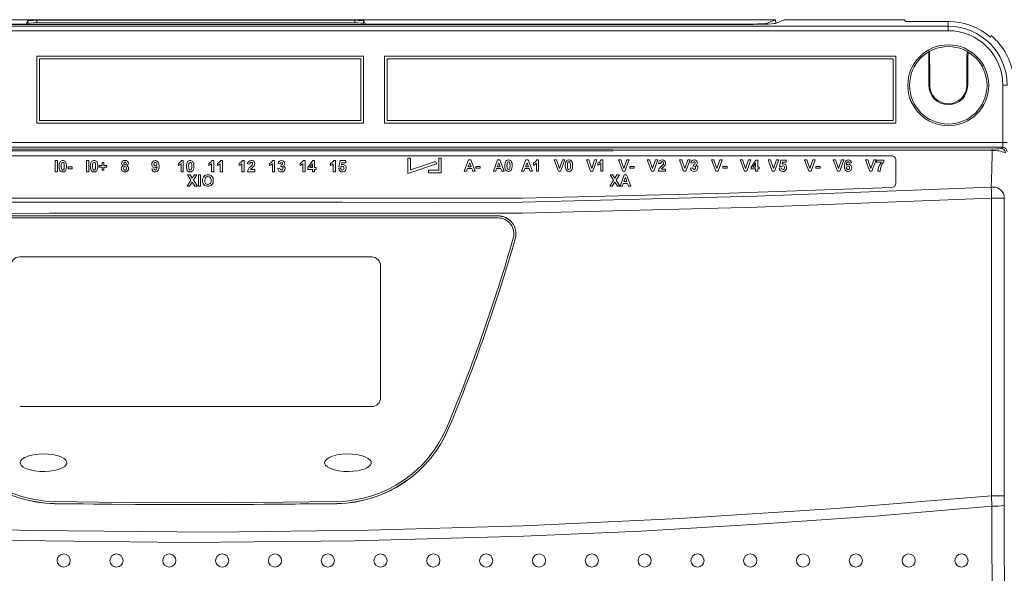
# Model space of a CAD drawing. Header units: millimetres. Extents: x 81 to 359, y 52 to 259.
# Tile 3 of 6: x 154 to 266, y 112 to 175. Entities that reach past the tile are written whole.
import ezdxf

# ---------------------------------------------------------------- set-up
doc = ezdxf.new("R2010")
doc.units = ezdxf.units.MM

msp = doc.modelspace()

# ---------------------------------------------------------------- linework, layer by layer
at = {"color": 7, "linetype": 'Continuous', "lineweight": 15}
for p, q in [((108.514, 174.686), (240.281, 174.686)), ((155.33, 174.581), (155.126, 174.172)), ((155.33, 174.281), (155.33, 174.581)), ((192.465, 174.615), (156.33, 174.615)), ((156.33, 174.315), (156.33, 174.615)), ((192.465, 174.315), (192.465, 174.615)), ((193.669, 174.172), (193.465, 174.581)), ((193.465, 174.281), (193.465, 174.581)), ((239.234, 174.268), (240.281, 174.686)), ((241.285, 174.686), (240.23, 174.265)), ((240.281, 174.686), (240.288, 174.288)), ((254.92, 174.686), (241.285, 174.686)), ((255.02, 174.486), (254.92, 174.686)), ((88.898, 173.934), (259.898, 173.934)), ((259.898, 173.434), (88.898, 173.434)), ((112.55, 174.172), (155.126, 174.172)), ((236.245, 174.137), (112.55, 174.137)), ((155.126, 174.137), (155.126, 174.172)), ((155.259, 174.137), (155.33, 174.281)), ((156.33, 174.315), (192.465, 174.315)), ((193.465, 174.281), (193.537, 174.137)), ((193.669, 174.172), (236.245, 174.172)), ((193.669, 174.137), (193.669, 174.172)), ((259.898, 174.486), (255.02, 174.486)), ((259.898, 173.934), (259.898, 174.486)), ((259.898, 173.434), (259.898, 173.934)), ((193.448, 170.531), (156.348, 170.531)), ((156.348, 170.531), (156.348, 162.931)), ((156.648, 170.231), (156.648, 163.231)), ((193.148, 170.231), (156.648, 170.231)), ((193.148, 163.231), (193.148, 170.231)), ((193.448, 162.931), (193.448, 170.531)), ((253.948, 170.531), (195.848, 170.531)), ((195.848, 170.531), (195.848, 162.931)), ((253.648, 170.231), (196.148, 170.231)), ((196.148, 170.231), (196.148, 163.231)), ((253.648, 163.231), (253.648, 170.231)), ((253.948, 162.931), (253.948, 170.531)), ((257.693, 171.04), (257.693, 167.231)), ((257.778, 171.088), (257.798, 168.231)), ((261.998, 168.231), (262.015, 170.724)), ((262.015, 170.724), (262.061, 170.977)), ((262.102, 167.231), (262.102, 170.523)), ((257.798, 168.231), (257.798, 167.231)), ((261.998, 167.231), (261.998, 168.231)), ((257.693, 167.231), (257.798, 167.231)), ((262.102, 167.231), (261.998, 167.231)), ((266.101, 167.231), (266.601, 167.231)), ((266.101, 160.714), (266.101, 167.231)), ((156.348, 162.931), (193.448, 162.931)), ((156.648, 163.231), (193.148, 163.231)), ((195.848, 162.931), (253.948, 162.931)), ((196.148, 163.231), (253.648, 163.231)), ((82.694, 160.714), (266.101, 160.714)), ((266.067, 160.214), (82.728, 160.214)), ((265.894, 160.04), (266.067, 160.214)), ((266.101, 160.714), (266.601, 160.714)), ((95.348, 159.231), (253.448, 159.231)), ((198.798, 158.958), (198.498, 158.958)), ((198.498, 157.209), (198.498, 158.958)), ((198.798, 157.626), (198.798, 158.958)), ((202.298, 158.958), (201.998, 158.958)), ((201.998, 157.581), (201.998, 158.958)), ((202.298, 157.281), (202.298, 158.958)), ((158.678, 158.687), (158.431, 158.687)), ((158.431, 158.687), (158.431, 157.403)), ((158.678, 157.403), (158.678, 158.687)), ((160.374, 157.963), (159.896, 157.963)), ((159.896, 157.963), (159.896, 157.749)), ((159.896, 157.749), (160.374, 157.749)), ((160.374, 157.749), (160.374, 157.963)), ((162.234, 158.687), (161.987, 158.687)), ((161.987, 158.687), (161.987, 157.403)), ((162.234, 157.403), (162.234, 158.687)), ((163.749, 158.127), (163.42, 158.127)), ((163.42, 158.127), (163.42, 157.913)), ((163.42, 157.913), (163.749, 157.913)), ((163.963, 158.457), (163.749, 158.457)), ((163.749, 158.457), (163.749, 158.127)), ((163.749, 157.913), (163.749, 157.584)), ((163.963, 158.127), (163.963, 158.457)), ((164.292, 158.127), (163.963, 158.127)), ((163.963, 157.584), (163.963, 157.913)), ((163.963, 157.913), (164.292, 157.913)), ((164.292, 157.913), (164.292, 158.127)), ((169.676, 157.749), (169.429, 157.721)), ((172.425, 158.358), (172.425, 158.111)), ((172.738, 158.317), (172.738, 157.403)), ((172.985, 158.687), (172.787, 158.687)), ((172.985, 157.403), (172.985, 158.687)), ((175.883, 158.358), (175.883, 158.111)), ((176.195, 158.317), (176.195, 157.403)), ((176.442, 158.687), (176.244, 158.687)), ((176.442, 157.403), (176.442, 158.687)), ((176.87, 158.358), (176.87, 158.111)), ((177.183, 158.317), (177.183, 157.403)), ((177.43, 158.687), (177.232, 158.687)), ((177.43, 157.403), (177.43, 158.687)), ((179.34, 158.358), (179.34, 158.111)), ((179.653, 158.317), (179.653, 157.403)), ((179.9, 158.687), (179.702, 158.687)), ((179.9, 157.403), (179.9, 158.687)), ((180.295, 158.3), (180.542, 158.275)), ((182.797, 158.358), (182.797, 158.111)), ((183.11, 158.317), (183.11, 157.403)), ((183.357, 158.687), (183.159, 158.687)), ((183.357, 157.403), (183.357, 158.687)), ((183.966, 157.798), (183.719, 157.768)), ((183.752, 158.345), (183.999, 158.308)), ((184.088, 158.177), (184.065, 157.977)), ((186.255, 158.358), (186.255, 158.111)), ((186.567, 158.317), (186.567, 157.403)), ((186.814, 158.687), (186.616, 158.687)), ((186.814, 157.403), (186.814, 158.687)), ((187.687, 158.671), (187.144, 157.88)), ((187.144, 157.88), (187.144, 157.666)), ((187.36, 157.88), (187.654, 158.308)), ((187.654, 157.88), (187.36, 157.88)), ((187.654, 158.308), (187.654, 157.88)), ((187.901, 158.671), (187.687, 158.671)), ((187.901, 157.88), (187.901, 158.671)), ((188.066, 157.88), (187.901, 157.88)), ((188.066, 157.666), (188.066, 157.88)), ((189.712, 158.358), (189.712, 158.111)), ((190.025, 158.317), (190.025, 157.403)), ((190.272, 158.687), (190.074, 158.687)), ((190.272, 157.403), (190.272, 158.687)), ((190.848, 157.798), (190.634, 157.77)), ((190.815, 158.671), (190.667, 157.96)), ((190.667, 157.96), (190.882, 157.93)), ((191.441, 158.671), (190.815, 158.671)), ((190.963, 158.194), (191.013, 158.424)), ((191.013, 158.424), (191.441, 158.424)), ((191.441, 158.424), (191.441, 158.671)), ((201.741, 158.291), (198.498, 157.209)), ((201.646, 158.576), (198.798, 157.626)), ((201.741, 158.291), (201.646, 158.576)), ((205.388, 158.748), (204.902, 157.464)), ((205.166, 157.464), (205.274, 157.76)), ((205.274, 157.76), (205.767, 157.76)), ((205.351, 157.974), (205.52, 158.435)), ((205.688, 157.974), (205.351, 157.974)), ((205.649, 158.748), (205.388, 158.748)), ((205.52, 158.435), (205.688, 157.974)), ((206.137, 157.464), (205.649, 158.748)), ((205.767, 157.76), (205.875, 157.464)), ((206.713, 158.023), (206.236, 158.023)), ((206.236, 158.023), (206.236, 157.809)), ((206.236, 157.809), (206.713, 157.809)), ((206.713, 157.809), (206.713, 158.023)), ((208.697, 158.748), (208.212, 157.464)), ((208.475, 157.464), (208.583, 157.76)), ((208.583, 157.76), (209.076, 157.76)), ((208.661, 157.974), (208.829, 158.435)), ((208.998, 157.974), (208.661, 157.974)), ((208.959, 158.748), (208.697, 158.748)), ((208.829, 158.435), (208.998, 157.974)), ((209.446, 157.464), (208.959, 158.748)), ((209.076, 157.76), (209.184, 157.464)), ((211.907, 158.748), (211.422, 157.464)), ((211.685, 157.464), (211.794, 157.76)), ((211.794, 157.76), (212.287, 157.76)), ((211.871, 157.974), (212.039, 158.435)), ((212.208, 157.974), (211.871, 157.974)), ((212.169, 158.748), (211.907, 158.748)), ((212.039, 158.435), (212.208, 157.974)), ((212.657, 157.464), (212.169, 158.748)), ((212.287, 157.76), (212.395, 157.464)), ((212.788, 158.419), (212.788, 158.172)), ((213.101, 158.378), (213.101, 157.464)), ((213.348, 158.748), (213.15, 158.748)), ((213.348, 157.464), (213.348, 158.748)), ((215.387, 158.748), (215.126, 158.748)), ((215.126, 158.748), (215.601, 157.464)), ((215.727, 157.793), (215.387, 158.748)), ((216.066, 158.748), (215.727, 157.793)), ((215.855, 157.464), (216.328, 158.748)), ((216.328, 158.748), (216.066, 158.748)), ((219.042, 158.748), (218.781, 158.748)), ((218.781, 158.748), (219.256, 157.464)), ((219.382, 157.793), (219.042, 158.748)), ((219.721, 158.748), (219.382, 157.793)), ((219.51, 157.464), (219.983, 158.748)), ((219.983, 158.748), (219.721, 158.748)), ((220.098, 158.419), (220.098, 158.172)), ((220.411, 158.378), (220.411, 157.464)), ((220.658, 158.748), (220.46, 158.748)), ((220.658, 157.464), (220.658, 158.748)), ((222.697, 158.748), (222.436, 158.748)), ((222.436, 158.748), (222.911, 157.464)), ((223.037, 157.793), (222.697, 158.748)), ((223.376, 158.748), (223.037, 157.793)), ((223.165, 157.464), (223.638, 158.748)), ((223.638, 158.748), (223.376, 158.748)), ((224.198, 158.023), (223.72, 158.023)), ((223.72, 158.023), (223.72, 157.809)), ((223.72, 157.809), (224.198, 157.809)), ((224.198, 157.809), (224.198, 158.023)), ((225.957, 158.748), (225.696, 158.748)), ((225.696, 158.748), (226.171, 157.464)), ((226.297, 157.793), (225.957, 158.748)), ((226.636, 158.748), (226.297, 157.793)), ((226.425, 157.464), (226.898, 158.748)), ((226.898, 158.748), (226.636, 158.748)), ((226.98, 158.36), (227.227, 158.336)), ((229.612, 158.748), (229.351, 158.748)), ((229.351, 158.748), (229.826, 157.464)), ((229.952, 157.793), (229.612, 158.748)), ((230.29, 158.748), (229.952, 157.793)), ((230.08, 157.464), (230.553, 158.748)), ((230.553, 158.748), (230.29, 158.748)), ((230.849, 157.859), (230.602, 157.829)), ((230.635, 158.406), (230.882, 158.369)), ((230.971, 158.238), (230.948, 158.038)), ((233.267, 158.748), (233.006, 158.748)), ((233.006, 158.748), (233.481, 157.464)), ((233.607, 157.793), (233.267, 158.748)), ((233.945, 158.748), (233.607, 157.793)), ((233.734, 157.464), (234.208, 158.748)), ((234.208, 158.748), (233.945, 158.748)), ((234.767, 158.023), (234.29, 158.023)), ((234.29, 158.023), (234.29, 157.809)), ((234.29, 157.809), (234.767, 157.809)), ((234.767, 157.809), (234.767, 158.023)), ((236.526, 158.748), (236.265, 158.748)), ((236.265, 158.748), (236.74, 157.464)), ((236.866, 157.793), (236.526, 158.748)), ((237.205, 158.748), (236.866, 157.793)), ((236.994, 157.464), (237.467, 158.748)), ((237.467, 158.748), (237.205, 158.748)), ((238.027, 158.731), (237.484, 157.94)), ((237.484, 157.94), (237.484, 157.727)), ((237.484, 157.727), (237.994, 157.727)), ((237.7, 157.941), (237.994, 158.369)), ((237.994, 157.941), (237.7, 157.941)), ((237.994, 158.369), (237.994, 157.941)), ((237.994, 157.727), (237.994, 157.464)), ((238.241, 158.731), (238.027, 158.731)), ((238.241, 157.941), (238.241, 158.731)), ((238.406, 157.941), (238.241, 157.941)), ((238.241, 157.464), (238.241, 157.727)), ((238.241, 157.727), (238.406, 157.727)), ((238.406, 157.727), (238.406, 157.941)), ((239.687, 158.748), (239.426, 158.748)), ((239.426, 158.748), (239.901, 157.464)), ((240.027, 157.793), (239.687, 158.748)), ((240.366, 158.748), (240.027, 157.793)), ((240.155, 157.464), (240.628, 158.748)), ((240.628, 158.748), (240.366, 158.748)), ((240.892, 157.859), (240.678, 157.831)), ((240.859, 158.731), (240.711, 158.021)), ((240.711, 158.021), (240.926, 157.991)), ((241.484, 158.731), (240.859, 158.731)), ((241.006, 158.255), (241.057, 158.484)), ((241.057, 158.484), (241.484, 158.484)), ((241.484, 158.484), (241.484, 158.731)), ((243.836, 158.748), (243.575, 158.748)), ((243.575, 158.748), (244.05, 157.464)), ((244.176, 157.793), (243.836, 158.748)), ((244.515, 158.748), (244.176, 157.793)), ((244.304, 157.464), (244.777, 158.748)), ((244.777, 158.748), (244.515, 158.748)), ((245.337, 158.023), (244.859, 158.023)), ((244.859, 158.023), (244.859, 157.809)), ((244.859, 157.809), (245.337, 157.809)), ((245.337, 157.809), (245.337, 158.023)), ((247.096, 158.748), (246.835, 158.748)), ((246.835, 158.748), (247.31, 157.464)), ((247.436, 157.793), (247.096, 158.748)), ((247.775, 158.748), (247.436, 157.793)), ((247.564, 157.464), (248.037, 158.748)), ((248.037, 158.748), (247.775, 158.748)), ((248.646, 158.386), (248.893, 158.413)), ((250.751, 158.748), (250.49, 158.748)), ((250.49, 158.748), (250.965, 157.464)), ((251.091, 157.793), (250.751, 158.748)), ((251.43, 158.748), (251.091, 157.793)), ((251.219, 157.464), (251.692, 158.748)), ((251.692, 158.748), (251.43, 158.748)), ((252.581, 158.731), (251.741, 158.731)), ((251.741, 158.731), (251.741, 158.484)), ((251.741, 158.484), (252.301, 158.484)), ((252.581, 158.55), (252.581, 158.731)), ((253.948, 158.731), (253.948, 156.131)), ((158.431, 157.403), (158.678, 157.403)), ((161.987, 157.403), (162.234, 157.403)), ((163.749, 157.584), (163.963, 157.584)), ((172.738, 157.403), (172.985, 157.403)), ((173.756, 157.055), (173.468, 157.055)), ((173.468, 157.055), (173.858, 156.451)), ((174.003, 156.674), (173.756, 157.055)), ((174.249, 157.055), (174.003, 156.674)), ((174.147, 156.451), (174.538, 157.055)), ((174.538, 157.055), (174.249, 157.055)), ((174.958, 157.055), (174.711, 157.055)), ((174.711, 157.055), (174.711, 155.771)), ((174.958, 155.771), (174.958, 157.055)), ((176.195, 157.403), (176.442, 157.403)), ((177.183, 157.403), (177.43, 157.403)), ((179.653, 157.403), (179.9, 157.403)), ((180.262, 157.403), (181.102, 157.403)), ((181.102, 157.65), (180.624, 157.65)), ((181.102, 157.403), (181.102, 157.65)), ((183.11, 157.403), (183.357, 157.403)), ((186.567, 157.403), (186.814, 157.403)), ((187.144, 157.666), (187.654, 157.666)), ((187.654, 157.666), (187.654, 157.403)), ((187.654, 157.403), (187.901, 157.403)), ((187.901, 157.403), (187.901, 157.666)), ((187.901, 157.666), (188.066, 157.666)), ((190.025, 157.403), (190.272, 157.403)), ((200.83, 157.581), (201.998, 157.581)), ((200.83, 157.581), (200.83, 157.281)), ((200.83, 157.281), (202.298, 157.281)), ((204.902, 157.464), (205.166, 157.464)), ((205.875, 157.464), (206.137, 157.464)), ((208.212, 157.464), (208.475, 157.464)), ((209.184, 157.464), (209.446, 157.464)), ((211.422, 157.464), (211.685, 157.464)), ((212.395, 157.464), (212.657, 157.464)), ((213.101, 157.464), (213.348, 157.464)), ((215.601, 157.464), (215.855, 157.464)), ((219.256, 157.464), (219.51, 157.464)), ((220.411, 157.464), (220.658, 157.464)), ((221.764, 157.055), (221.475, 157.055)), ((221.475, 157.055), (221.866, 156.451)), ((222.01, 156.674), (221.764, 157.055)), ((222.257, 157.055), (222.01, 156.674)), ((222.155, 156.451), (222.545, 157.055)), ((222.545, 157.055), (222.257, 157.055)), ((223.089, 157.055), (222.603, 155.771)), ((222.911, 157.464), (223.165, 157.464)), ((223.052, 156.282), (223.22, 156.743)), ((223.35, 157.055), (223.089, 157.055)), ((223.22, 156.743), (223.389, 156.282)), ((223.838, 155.771), (223.35, 157.055)), ((226.171, 157.464), (226.425, 157.464)), ((226.947, 157.464), (227.787, 157.464)), ((227.787, 157.711), (227.31, 157.711)), ((227.787, 157.464), (227.787, 157.711)), ((229.826, 157.464), (230.08, 157.464)), ((233.481, 157.464), (233.734, 157.464)), ((236.74, 157.464), (236.994, 157.464)), ((237.994, 157.464), (238.241, 157.464)), ((239.901, 157.464), (240.155, 157.464)), ((244.05, 157.464), (244.304, 157.464)), ((247.31, 157.464), (247.564, 157.464)), ((250.965, 157.464), (251.219, 157.464)), ((251.906, 157.464), (252.153, 157.464)), ((173.858, 156.451), (173.418, 155.771)), ((173.418, 155.771), (173.707, 155.771)), ((173.707, 155.771), (174.003, 156.228)), ((174.003, 156.228), (174.298, 155.771)), ((174.587, 155.771), (174.147, 156.451)), ((174.298, 155.771), (174.587, 155.771)), ((174.711, 155.771), (174.958, 155.771)), ((221.866, 156.451), (221.426, 155.771)), ((221.426, 155.771), (221.715, 155.771)), ((221.715, 155.771), (222.01, 156.228)), ((222.01, 156.228), (222.306, 155.771)), ((222.595, 155.771), (222.155, 156.451)), ((222.306, 155.771), (222.595, 155.771)), ((222.603, 155.771), (222.867, 155.771)), ((222.867, 155.771), (222.975, 156.068)), ((222.975, 156.068), (223.468, 156.068)), ((223.389, 156.282), (223.052, 156.282)), ((223.468, 156.068), (223.576, 155.771)), ((223.576, 155.771), (223.838, 155.771)), ((211.305, 154.41), (137.49, 154.41)), ((211.472, 154.411), (211.305, 154.41)), ((264.821, 120.585), (264.821, 154.416)), ((264.821, 154.416), (266.257, 154.416)), ((266.257, 154.416), (266.257, 120.585)), ((208.711, 152.389), (208.711, 152.396)), ((210.694, 149.8), (210.701, 149.798)), ((194.398, 147.731), (154.398, 147.731)), ((195.398, 131.731), (195.398, 146.731)), ((154.398, 130.731), (194.398, 130.731)), ((203.162, 128.34), (203.171, 128.337)), ((158.357, 119.707), (158.357, 119.696)), ((190.438, 119.707), (190.438, 119.696)), ((264.832, 119.405), (264.821, 120.585)), ((266.257, 120.585), (266.258, 119.522))]:
    msp.add_line(p, q, dxfattribs=at)
at = {"color": 8, "linetype": 'Continuous', "lineweight": 15}
for p, q in [((236.245, 174.137), (236.245, 174.172)), ((239.234, 174.184), (239.234, 174.268))]:
    msp.add_line(p, q, dxfattribs=at)
at = {"color": 7, "linetype": 'Continuous', "lineweight": 15, "flags": 128}
for points in [[(264.781, 172.88), (264.736, 172.8), (264.675, 172.691)], [(262.102, 170.523), (262.046, 170.653), (262.015, 170.724)], [(262.19, 170.908), (262.153, 170.837), (262.102, 170.523)], [(83.909, 159.995), (102.87, 159.988), (140.794, 159.979), (178.719, 159.976), (221.803, 159.981), (264.886, 159.995)], [(264.891, 159.806), (221.806, 159.79), (178.719, 159.787), (140.793, 159.787), (102.866, 159.796), (83.904, 159.806)], [(264.769, 155.656), (264.827, 157.613), (264.885, 159.575), (264.891, 159.806)], [(158.876, 158.039), (158.891, 157.8), (158.966, 157.566), (159.038, 157.48), (159.141, 157.415), (159.256, 157.388), (159.296, 157.386)], [(159.296, 157.6), (159.25, 157.607), (159.21, 157.627), (159.184, 157.654), (159.143, 157.751), (159.126, 157.893), (159.123, 158.036)], [(159.296, 158.473), (159.341, 158.466), (159.38, 158.447), (159.406, 158.42), (159.446, 158.329), (159.465, 158.184), (159.468, 158.036)], [(162.432, 158.039), (162.447, 157.8), (162.522, 157.566), (162.593, 157.48), (162.696, 157.416), (162.812, 157.388), (162.852, 157.386)], [(162.852, 157.6), (162.806, 157.607), (162.766, 157.627), (162.74, 157.654), (162.7, 157.751), (162.682, 157.893), (162.679, 158.036)], [(162.852, 158.473), (162.897, 158.466), (162.936, 158.447), (162.962, 158.42), (163.002, 158.33), (163.021, 158.184), (163.025, 158.036)], [(166.186, 157.799), (166.212, 157.906), (166.239, 157.948), (166.272, 157.975), (166.315, 157.991), (166.358, 157.996)], [(169.643, 158.28), (169.664, 158.393), (169.693, 158.432), (169.737, 158.46), (169.787, 158.472), (169.804, 158.473)], [(169.78, 157.386), (169.904, 157.403), (170.014, 157.454), (170.116, 157.55), (170.195, 157.712), (170.236, 158.044)], [(170.236, 158.044), (170.219, 158.269), (170.147, 158.487), (170.07, 158.583), (169.958, 158.656), (169.856, 158.684), (169.799, 158.687)], [(170.008, 157.971), (169.984, 157.782), (169.949, 157.685), (169.916, 157.643), (169.878, 157.615), (169.844, 157.603), (169.815, 157.6)], [(173.347, 158.039), (173.363, 157.801), (173.436, 157.567), (173.508, 157.481), (173.61, 157.416), (173.726, 157.388), (173.767, 157.386)], [(173.767, 157.6), (173.721, 157.607), (173.682, 157.627), (173.656, 157.654), (173.615, 157.75), (173.598, 157.892), (173.594, 158.036)], [(173.767, 158.473), (173.812, 158.466), (173.851, 158.447), (173.877, 158.42), (173.917, 158.331), (173.936, 158.185), (173.94, 158.036)], [(180.542, 158.275), (180.564, 158.386), (180.593, 158.431), (180.626, 158.456), (180.668, 158.47), (180.702, 158.473)], [(209.512, 158.1), (209.528, 157.857), (209.607, 157.619), (209.681, 157.535), (209.784, 157.473), (209.897, 157.449), (209.932, 157.447)], [(209.932, 157.661), (209.886, 157.668), (209.845, 157.689), (209.82, 157.716), (209.779, 157.814), (209.763, 157.954), (209.759, 158.097)], [(209.932, 158.534), (209.978, 158.527), (210.017, 158.507), (210.043, 158.48), (210.082, 158.389), (210.101, 158.244), (210.105, 158.097)], [(216.377, 158.1), (216.394, 157.856), (216.473, 157.618), (216.547, 157.535), (216.65, 157.473), (216.763, 157.449), (216.797, 157.447)], [(216.797, 157.661), (216.751, 157.668), (216.711, 157.689), (216.685, 157.717), (216.645, 157.815), (216.628, 157.955), (216.624, 158.097)], [(216.797, 158.534), (216.843, 158.527), (216.882, 158.507), (216.908, 158.48), (216.948, 158.388), (216.967, 158.244), (216.97, 158.097)], [(227.227, 158.336), (227.236, 158.405), (227.263, 158.472), (227.291, 158.503), (227.33, 158.525), (227.373, 158.533), (227.387, 158.534)], [(248.541, 158.748), (248.415, 158.731), (248.305, 158.679), (248.202, 158.58), (248.125, 158.415), (248.086, 158.089)], [(248.086, 158.089), (248.104, 157.86), (248.181, 157.636), (248.262, 157.542), (248.376, 157.473), (248.5, 157.448), (248.522, 157.447)], [(248.314, 158.163), (248.338, 158.352), (248.374, 158.45), (248.408, 158.492), (248.447, 158.52), (248.483, 158.532), (248.509, 158.534)], [(248.679, 157.853), (248.662, 157.75), (248.635, 157.709), (248.592, 157.677), (248.543, 157.663), (248.517, 157.661)], [(175.418, 156.414), (175.456, 156.644), (175.51, 156.738), (175.601, 156.814), (175.689, 156.848), (175.782, 156.858)], [(84.026, 155.656), (106.031, 154.765), (128.054, 154.166), (150.087, 153.951), (170.556, 153.955), (191.025, 153.953), (201.251, 153.899), (211.475, 153.947), (238.132, 154.628), (264.769, 155.656)], [(253.467, 155.632), (235.023, 154.987), (211.472, 154.411)], [(264.821, 154.416), (264.796, 155.071), (264.769, 155.656)], [(264.821, 154.416), (238.172, 153.381), (211.503, 152.721), (205.109, 152.692), (198.714, 152.716), (171.27, 152.714), (157.766, 152.715), (147.529, 152.676), (137.292, 152.721), (110.623, 153.381), (83.975, 154.416)], [(266.261, 154.727), (266.258, 154.58), (266.257, 154.416)], [(208.713, 152.162), (197.569, 152.162), (175.279, 152.162), (157.681, 152.162), (140.083, 152.162)], [(140.085, 152.396), (154.318, 152.396), (182.786, 152.396), (197.02, 152.396), (199.751, 152.396), (208.711, 152.396)], [(140.085, 152.389), (154.318, 152.386), (181.515, 152.384), (208.711, 152.389)], [(154.458, 124.346), (154.483, 124.208), (154.571, 124.056), (154.79, 123.861), (155.062, 123.71), (155.587, 123.527), (156.13, 123.416), (156.681, 123.359), (157.235, 123.347), (157.788, 123.379), (158.336, 123.46), (158.872, 123.6), (159.157, 123.712), (159.517, 123.929), (159.658, 124.075), (159.737, 124.222), (159.758, 124.351), (159.733, 124.481), (159.648, 124.631), (159.434, 124.825), (159.169, 124.974), (158.657, 125.157), (158.128, 125.269), (157.59, 125.329), (157.05, 125.345), (156.51, 125.32), (155.973, 125.249), (155.447, 125.125), (155.191, 125.036), (154.945, 124.924), (154.641, 124.711), (154.527, 124.574), (154.462, 124.406), (154.458, 124.346)], [(194.338, 124.346), (194.312, 124.483), (194.224, 124.635), (194.005, 124.83), (193.733, 124.982), (193.208, 125.165), (192.665, 125.275), (192.114, 125.333), (191.56, 125.345), (191.007, 125.312), (190.459, 125.232), (189.923, 125.092), (189.638, 124.979), (189.279, 124.762), (189.137, 124.617), (189.058, 124.469), (189.038, 124.34), (189.062, 124.211), (189.147, 124.061), (189.361, 123.867), (189.627, 123.717), (190.138, 123.535), (190.667, 123.423), (191.205, 123.362), (191.745, 123.346), (192.286, 123.371), (192.822, 123.442), (193.349, 123.567), (193.604, 123.655), (193.85, 123.768), (194.154, 123.98), (194.268, 124.118), (194.333, 124.286), (194.338, 124.346)], [(83.975, 120.585), (100.95, 119.186), (117.952, 118.076), (134.972, 117.256), (155.692, 116.65), (176.421, 116.476), (194.018, 116.668), (211.607, 117.171), (229.368, 117.994), (247.109, 119.132), (264.821, 120.585)], [(190.438, 119.707), (177.983, 119.586), (168.17, 119.599), (158.357, 119.707)], [(190.438, 119.696), (181.015, 119.589), (172.256, 119.569), (162.833, 119.634), (158.357, 119.696)], [(158.361, 119.931), (165.962, 119.838), (178.198, 119.809), (190.434, 119.931)], [(264.821, 120.585), (265.098, 120.585), (265.363, 120.585), (265.607, 120.585), (265.822, 120.585), (266, 120.585), (266.135, 120.585), (266.221, 120.585), (266.257, 120.585)], [(264.832, 119.405), (251.565, 118.289), (238.28, 117.349), (224.971, 116.585), (211.65, 115.998), (192.49, 115.466), (173.322, 115.303), (154.12, 115.508), (134.926, 116.084), (122.173, 116.67), (109.429, 117.42), (96.688, 118.332), (83.963, 119.405)], [(264.945, 78.265), (264.937, 81.256), (264.904, 93.219), (264.832, 119.405)], [(266.258, 119.522), (266.296, 105.678), (266.371, 78.382)]]:
    msp.add_lwpolyline(points, dxfattribs=at)
at = {"color": 7, "linetype": 'Continuous', "lineweight": 15}
for centre, radius in [((259.898, 167.231), 4.601), ((259.898, 167.231), 4.401), ((159.398, 113.231), 0.75), ((165.398, 113.231), 0.75), ((171.398, 113.231), 0.75), ((177.398, 113.231), 0.75), ((183.398, 113.231), 0.75), ((189.398, 113.231), 0.75), ((195.398, 113.231), 0.75), ((201.398, 113.231), 0.75), ((207.398, 113.231), 0.75), ((213.398, 113.231), 0.75), ((219.398, 113.231), 0.75), ((225.398, 113.231), 0.75), ((231.398, 113.231), 0.75), ((237.398, 113.231), 0.75), ((243.398, 113.231), 0.75), ((249.398, 113.231), 0.75), ((255.398, 113.231), 0.75), ((261.398, 113.231), 0.75)]:
    msp.add_circle(centre, radius, dxfattribs=at)
for centre, radius, start, end in [((259.898, 167.231), 7.256, 48.81425, 90), ((259.898, 167.231), 6.703, 0, 90), ((259.898, 167.231), 6.204, 0, 90), ((259.898, 167.231), 2.205, 180, 0), ((259.898, 167.231), 2.1, 180, 0), ((265.098, 166.608), 6.616, 268.16086, 276.90257), ((262.155, 159.827), 2.737, 359.55967, 3.535), ((265.893, 159.54), 0.5, 0.08236, 89.91764), ((266.067, 159.713), 0.5, 0.08058, 89.91942), ((253.448, 158.731), 0.5, 359.99821, 90.00221), ((265.133, 156.789), 3.026, 65.38238, 94.57833), ((159.743, 158.1), 0.87, 148.3633, 184.06034), ((159.279, 158.33), 0.358, 87.38985, 140.63778), ((160.395, 158.08), 1.273, 167.90161, 181.97462), ((159.296, 158.326), 0.147, 90.08363, 171.78334), ((159.31, 158.326), 0.361, 39.32019, 92.29979), ((158.206, 157.992), 1.263, 347.84947, 1.99345), ((158.843, 157.974), 0.874, 328.44447, 4.05814), ((158.866, 158.105), 0.852, 355.404, 31.90528), ((163.299, 158.1), 0.87, 148.36007, 184.06357), ((162.835, 158.33), 0.358, 87.39009, 140.63754), ((163.952, 158.08), 1.274, 167.90401, 181.97222), ((162.852, 158.326), 0.147, 90.07583, 171.79151), ((162.866, 158.326), 0.361, 39.31877, 92.30121), ((161.762, 157.992), 1.263, 347.85173, 1.99119), ((162.4, 157.974), 0.874, 328.44017, 4.06224), ((162.422, 158.104), 0.853, 355.40923, 31.90024), ((166.301, 157.762), 0.363, 177.91304, 231.51112), ((166.283, 157.78), 0.344, 111.45619, 180.80878), ((166.309, 158.353), 0.338, 81.59687, 178.49208), ((166.251, 158.364), 0.279, 180.48338, 250.34584), ((166.371, 157.772), 0.188, 171.59291, 266.9865), ((166.355, 158.353), 0.137, 87.77184, 184.37367), ((166.354, 158.329), 0.136, 174.19174, 271.72493), ((166.396, 158.339), 0.35, 3.78296, 96.12822), ((166.362, 158.33), 0.137, 268.05257, 5.69494), ((166.352, 157.815), 0.18, 353.94578, 88.08013), ((166.363, 158.354), 0.136, 355.63591, 91.25671), ((166.355, 157.763), 0.179, 272.0534, 10.62692), ((166.391, 157.773), 0.388, 266.24878, 1.90149), ((166.467, 158.364), 0.278, 289.04812, 359.59908), ((166.445, 157.788), 0.333, 359.73498, 70.19882), ((169.791, 158.291), 0.396, 88.83618, 183.24547), ((169.775, 158.244), 0.38, 176.23033, 269.62507), ((169.818, 158.254), 0.177, 171.71478, 270.00264), ((169.817, 157.742), 0.141, 177.2363, 269.17371), ((169.777, 158.168), 0.304, 269.27448, 319.51887), ((169.798, 158.281), 0.192, 354.46345, 88.07643), ((169.821, 158.246), 0.168, 268.65995, 5.80855), ((172.233, 158.932), 0.605, 288.4884, 336.13996), ((172.14, 158.884), 0.824, 290.26006, 316.55308), ((174.214, 158.1), 0.869, 148.35477, 184.06882), ((173.751, 158.33), 0.358, 87.3902, 140.6375), ((174.868, 158.08), 1.274, 167.90808, 181.96822), ((173.767, 158.326), 0.147, 90.06732, 171.79988), ((173.782, 158.326), 0.361, 39.31702, 92.303), ((172.677, 157.992), 1.264, 347.85575, 1.98724), ((173.315, 157.974), 0.874, 328.43371, 4.06885), ((173.337, 158.104), 0.853, 355.41611, 31.89324), ((175.691, 158.932), 0.605, 288.48872, 336.13961), ((175.597, 158.884), 0.824, 290.26081, 316.55231), ((176.678, 158.932), 0.605, 288.48777, 336.14055), ((176.585, 158.884), 0.824, 290.26115, 316.55195), ((179.148, 158.932), 0.605, 288.48758, 336.14069), ((179.055, 158.884), 0.824, 290.26064, 316.55241), ((181.1, 157.253), 0.852, 125.21494, 169.85666), ((180.688, 158.295), 0.393, 87.11948, 179.27064), ((179.176, 159.504), 2.115, 312.65911, 320.40581), ((190.162, 148.807), 13.006, 134.9266, 137.16519), ((180.707, 158.324), 0.149, 352.50357, 91.71185), ((180.739, 158.325), 0.363, 1.94893, 94.94219), ((180.581, 158.312), 0.273, 325.16608, 358.3818), ((180.597, 158.348), 0.505, 318.85277, 358.87625), ((182.605, 158.932), 0.605, 288.4876, 336.14082), ((182.512, 158.884), 0.824, 290.26062, 316.55252), ((184.125, 157.793), 0.407, 183.56732, 271.35072), ((184.132, 158.305), 0.382, 89.1377, 173.901), ((184.158, 157.792), 0.192, 178.10962, 264.51522), ((184.152, 158.32), 0.154, 94.58521, 184.271), ((184.172, 157.676), 0.319, 91.57801, 109.53511), ((184.106, 158.333), 0.157, 263.58872, 1.29437), ((184.153, 157.792), 0.406, 267.44174, 359.3808), ((184.152, 158.316), 0.371, 43.45341, 92.21052), ((184.14, 158.35), 0.123, 353.78969, 89.851), ((184.134, 157.78), 0.179, 271.74012, 7.81318), ((184.145, 157.828), 0.169, 351.78157, 83.92532), ((184.206, 158.367), 0.304, 293.03996, 358.17986), ((184.266, 157.801), 0.293, 357.46909, 78.42364), ((184.206, 158.358), 0.304, 0.01573, 44.72397), ((186.063, 158.932), 0.605, 288.48739, 336.14089), ((185.969, 158.884), 0.824, 290.26015, 316.55298), ((189.52, 158.932), 0.605, 288.48651, 336.14177), ((189.427, 158.884), 0.824, 290.26088, 316.55242), ((191.044, 157.797), 0.41, 183.70281, 271.49923), ((191.057, 157.809), 0.209, 183.02382, 266.52715), ((191.069, 157.803), 0.226, 91.73959, 145.82475), ((191.125, 157.944), 0.299, 90.7936, 122.98031), ((191.047, 157.798), 0.197, 269.06683, 6.76017), ((191.063, 157.846), 0.182, 352.04239, 90.0777), ((191.113, 157.864), 0.379, 354.29507, 88.80491), ((191.043, 157.822), 0.447, 322.76081, 0.56309), ((210.381, 158.161), 0.871, 148.38654, 184.03748), ((209.916, 158.391), 0.358, 87.39217, 140.63532), ((211.027, 158.141), 1.268, 167.8741, 182.00179), ((209.932, 158.387), 0.147, 90.11497, 171.75236), ((209.946, 158.387), 0.361, 39.34409, 92.27482), ((209.932, 157.808), 0.147, 270.10335, 351.76398), ((208.848, 158.053), 1.258, 347.81974, 2.02272), ((209.478, 158.036), 0.876, 328.4787, 4.0241), ((209.505, 158.166), 0.85, 355.34645, 31.96282), ((212.596, 158.993), 0.605, 288.48889, 336.14004), ((212.503, 158.944), 0.824, 290.26029, 316.55269), ((217.246, 158.161), 0.871, 148.39085, 184.03318), ((216.781, 158.391), 0.358, 87.39142, 140.63662), ((217.892, 158.141), 1.268, 167.87344, 182.00382), ((216.798, 158.387), 0.147, 90.12343, 171.7439), ((216.812, 158.387), 0.361, 39.34532, 92.27358), ((216.797, 157.808), 0.147, 270.1129, 351.75298), ((215.714, 158.053), 1.257, 347.81882, 2.025), ((216.343, 158.036), 0.876, 328.48163, 4.02117), ((216.37, 158.166), 0.85, 355.34324, 31.96603), ((219.906, 158.993), 0.605, 288.48795, 336.14098), ((219.813, 158.945), 0.824, 290.26189, 316.55108), ((227.782, 157.316), 0.848, 125.11573, 169.95581), ((227.374, 158.355), 0.394, 87.2251, 179.16583), ((225.856, 159.57), 2.122, 312.67331, 320.39121), ((236.415, 149.285), 12.406, 134.87275, 137.21962), ((227.392, 158.385), 0.149, 352.53273, 91.68339), ((227.424, 158.387), 0.363, 1.90202, 94.98876), ((227.267, 158.373), 0.273, 325.14155, 358.4058), ((227.281, 158.409), 0.506, 318.89493, 358.83335), ((231.008, 157.854), 0.407, 183.56848, 271.34957), ((231.016, 158.364), 0.383, 89.30222, 173.73696), ((231.041, 157.853), 0.192, 178.19519, 264.42965), ((231.035, 158.381), 0.153, 94.49225, 184.36434), ((231.055, 157.737), 0.319, 91.57523, 109.5331), ((230.988, 158.394), 0.157, 263.63632, 1.24676), ((231.036, 157.853), 0.406, 267.42325, 359.39929), ((231.035, 158.377), 0.371, 43.4571, 92.20643), ((231.022, 158.41), 0.124, 353.80003, 89.84022), ((231.017, 157.84), 0.179, 271.74331, 7.80937), ((231.028, 157.889), 0.169, 351.82724, 83.88107), ((231.089, 158.428), 0.304, 293.02488, 358.19339), ((231.149, 157.861), 0.293, 357.48021, 78.41227), ((231.089, 158.419), 0.304, 359.99679, 44.74349), ((241.087, 157.857), 0.41, 183.68388, 271.5171), ((241.1, 157.87), 0.209, 183.04631, 266.50358), ((241.114, 157.862), 0.227, 91.93514, 145.6292), ((241.169, 158.005), 0.299, 90.8025, 122.97179), ((241.091, 157.859), 0.197, 269.08718, 6.7378), ((241.106, 157.907), 0.182, 352.06817, 90.05368), ((241.157, 157.925), 0.379, 354.30337, 88.79582), ((241.087, 157.883), 0.447, 322.75892, 0.56521), ((248.546, 157.968), 0.303, 89.86686, 139.86016), ((248.501, 157.888), 0.168, 88.56545, 185.65264), ((248.524, 157.853), 0.191, 174.26898, 268.04496), ((248.505, 157.88), 0.176, 351.27326, 89.99028), ((248.505, 158.393), 0.141, 357.03745, 88.52356), ((248.532, 157.842), 0.394, 268.51749, 3.5605), ((248.544, 158.398), 0.35, 2.35145, 90.51927), ((248.546, 157.89), 0.381, 356.43112, 89.92224), ((253.637, 157.38), 1.733, 140.41989, 177.23274), ((253.861, 157.418), 1.709, 138.52232, 178.47502), ((159.294, 157.75), 0.149, 270.77063, 351.0967), ((159.312, 157.743), 0.357, 267.36566, 320.66211), ((162.85, 157.75), 0.149, 270.77518, 351.09216), ((162.868, 157.743), 0.357, 267.36588, 320.66189), ((166.358, 157.867), 0.48, 233.96418, 270.88253), ((169.772, 157.73), 0.344, 181.44824, 271.2584), ((173.767, 157.747), 0.147, 270.04207, 351.82513), ((173.783, 157.743), 0.357, 267.3661, 320.6616), ((176.015, 156.426), 0.844, 158.70447, 181.3621), ((175.75, 156.509), 0.566, 115.21202, 156.80912), ((175.768, 156.38), 0.692, 89.08431, 112.02277), ((175.797, 156.476), 0.596, 353.82968, 91.72051), ((175.773, 156.482), 0.376, 350.10005, 88.60271), ((191.07, 157.796), 0.41, 267.79486, 323.40346), ((209.948, 157.804), 0.357, 267.36833, 320.65917), ((216.814, 157.804), 0.357, 267.36833, 320.65916), ((241.114, 157.857), 0.41, 267.78583, 323.41326), ((175.761, 156.347), 0.592, 174.27362, 272.10637), ((175.8, 156.354), 0.386, 171.06109, 267.38793), ((175.774, 156.345), 0.376, 271.26254, 11.13813), ((175.793, 156.354), 0.599, 268.94766, 5.5274), ((253.448, 156.131), 0.5, 272.26708, 0.00031), ((264.961, 154.302), 1.367, 18.07776, 98.06704), ((208.745, 150.362), 2.035, 343.92184, 90.97747), ((208.746, 150.362), 2.027, 343.91748, 90.99544), ((208.745, 150.362), 1.8, 343.93193, 91.03049), ((18.443, 205.202), 199.846, 337.40793, 343.92448), ((18.444, 205.201), 200.08, 337.40792, 343.9245), ((154.398, 146.731), 1, 89.99994, 180.00006), ((194.398, 146.731), 1, 359.99998, 90.00002), ((194.398, 131.731), 1, 270.00001, 359.99999), ((158.582, 133.729), 14.035, 202.59243, 269.08134), ((158.58, 133.729), 14.024, 202.5984, 269.08975), ((158.582, 133.729), 13.8, 202.59299, 269.08078), ((190.213, 133.729), 13.8, 270.91923, 337.407), ((190.215, 133.73), 14.024, 270.91055, 337.40131), ((190.213, 133.729), 14.035, 270.91866, 337.40757), ((265.143, 124.358), 4.963, 266.40664, 282.98335)]:
    msp.add_arc(centre, radius, start, end, dxfattribs=at)
for centre, major_axis, ratio, start_param, end_param in [((156.33, 174.58), (1, 0), 0.0349208, 1.5707963, 3.1241394), ((192.465, 174.58), (1, 0), 0.0349208, 0.0174533, 1.5707963), ((156.33, 174.28), (1, 0), 0.0349208, 1.5707963, 3.1241394), ((192.465, 174.28), (1, 0), 0.0349208, 0.0174533, 1.5707963), ((236.245, 174.277), (3, 0), 0.0349208, 4.712389, 6.1959188), ((236.245, 174.277), (4, 0), 0.0349208, 4.712389, 6.1959188), ((259.898, 167.178), (0, 7.507), 0.9999756, 4.8530392, 5.5748827), ((266.066, 160.714), (0, 0.5), 0.0698415, 3.1764992, 4.712389)]:
    msp.add_ellipse(centre, major_axis=major_axis, ratio=ratio, start_param=start_param, end_param=end_param, dxfattribs=at)

doc.saveas('drawing.dxf')
